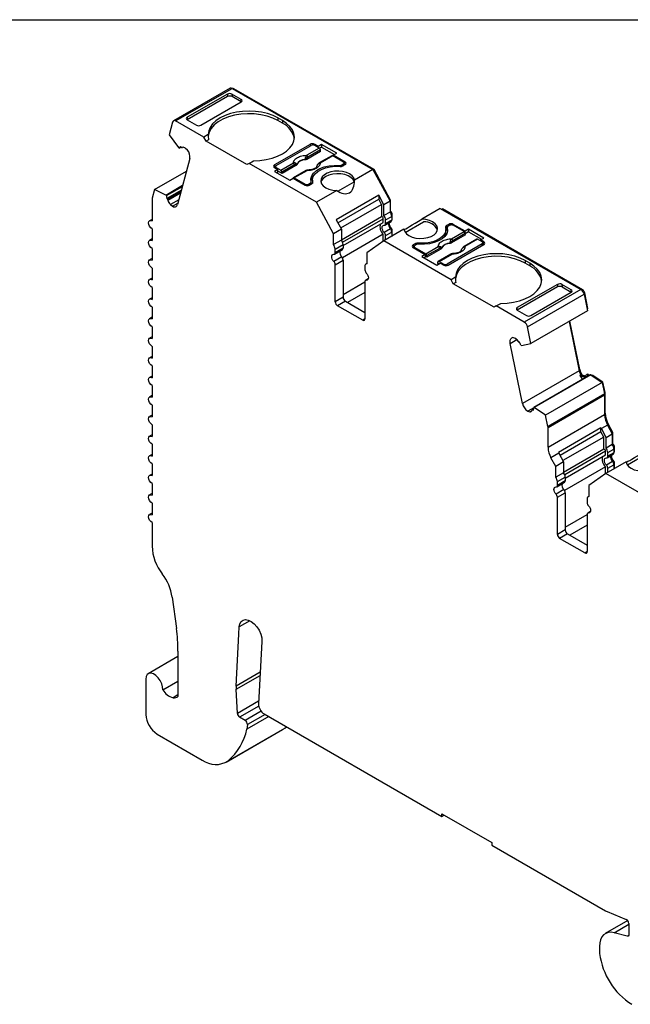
# Model space of a CAD drawing. Header units: millimetres. Extents: x 6 to 273, y 6 to 210.
# Tile 7 of 8: x 200 to 238, y 148 to 210. Entities that reach past the tile are written whole.
import ezdxf

# ---------------------------------------------------------------- set-up
doc = ezdxf.new("R2010")
doc.units = ezdxf.units.MM
doc.linetypes.add('SLD-Solid', pattern=[0])
doc.layers.add('TEXT', color=140, linetype='SLD-Solid', lineweight=25)

msp = doc.modelspace()

# ---------------------------------------------------------------- linework, layer by layer
for p, q in [((213.331, 205.265), (209.795, 203.224)), ((209.933, 203.216), (213.468, 205.257)), ((213.468, 205.257), (222.262, 200.18)), ((213.541, 205.215), (213.577, 205.235)), ((222.337, 200.178), (213.577, 205.235)), ((213.182, 204.742), (210.659, 203.286)), ((213.169, 204.898), (210.66, 203.45)), ((211.515, 202.956), (214.024, 204.405)), ((213.169, 204.898), (213.182, 204.742)), ((214.024, 204.568), (213.453, 204.899)), ((213.453, 204.899), (213.465, 204.742)), ((214.036, 204.413), (213.465, 204.742)), ((214.037, 204.413), (214.024, 204.568)), ((211.691, 202.201), (209.933, 203.216)), ((210.66, 203.45), (210.649, 203.293)), ((210.659, 203.286), (211.231, 202.956)), ((216.605, 203.242), (216.322, 203.405)), ((216.322, 203.405), (216.322, 203.242)), ((216.605, 203.078), (216.322, 203.242)), ((216.605, 203.242), (216.605, 203.078)), ((209.74, 203.146), (209.527, 202.35)), ((209.527, 202.35), (210.113, 201.555)), ((211.969, 202.361), (211.691, 202.201)), ((211.833, 201.956), (211.691, 202.201)), ((211.984, 202.043), (211.833, 201.956)), ((214.377, 200.487), (211.833, 201.956)), ((210.113, 201.555), (210.154, 201.518)), ((210.154, 201.518), (210.27, 201.585)), ((210.293, 201.564), (210.243, 201.609)), ((210.334, 201.553), (210.356, 201.566)), ((210.355, 201.566), (210.336, 201.555)), ((210.671, 201.399), (210.55, 201.506)), ((218.338, 201.752), (216.11, 200.466)), ((216.216, 200.425), (218.408, 201.691)), ((218.909, 201.524), (218.122, 201.069)), ((218.98, 201.409), (218.192, 200.954)), ((218.338, 201.752), (218.338, 201.65)), ((218.836, 201.627), (218.62, 201.752)), ((218.62, 201.752), (218.62, 201.691)), ((218.909, 201.524), (218.62, 201.691)), ((219.048, 201.75), (218.836, 201.627)), ((218.836, 201.566), (218.836, 201.627)), ((219.048, 201.587), (218.923, 201.514)), ((218.986, 201.316), (218.98, 201.409)), ((219.996, 201.202), (219.048, 201.75)), ((219.048, 201.75), (219.048, 201.587)), ((219.048, 201.587), (219.855, 201.121)), ((210.82, 200.865), (210.051, 197.997)), ((214.519, 200.568), (214.797, 200.729)), ((218.014, 200.8), (218.015, 200.785)), ((218.118, 200.882), (218.121, 200.817)), ((218.986, 201.316), (218.121, 200.817)), ((219.696, 201.046), (218.909, 200.591)), ((219.746, 201.041), (218.959, 200.586)), ((220.424, 200.65), (219.746, 201.041)), ((219.784, 201.08), (219.996, 201.202)), ((220.53, 200.65), (219.784, 201.08)), ((219.784, 201.08), (219.784, 201.019)), ((214.519, 200.568), (214.377, 200.487)), ((218.727, 198.139), (214.519, 200.568)), ((216.11, 200.466), (216.11, 200.303)), ((216.172, 200.339), (216.11, 200.303)), ((216.11, 200.303), (216.326, 200.178)), ((216.326, 200.178), (216.114, 200.056)), ((216.172, 200.364), (216.172, 200.267)), ((216.216, 200.303), (216.505, 200.136)), ((216.216, 200.241), (216.216, 200.303)), ((216.326, 200.015), (216.326, 200.178)), ((216.505, 200.136), (217.292, 200.59)), ((217.363, 200.475), (216.575, 200.021)), ((217.447, 200.428), (216.582, 199.928)), ((218.079, 200.112), (217.292, 199.658)), ((218.129, 200.107), (217.342, 199.653)), ((217.447, 200.428), (217.441, 200.491)), ((217.503, 200.489), (217.501, 200.503)), ((220.148, 200.433), (220.148, 200.378)), ((220.317, 200.466), (220.424, 200.527)), ((220.317, 200.378), (220.317, 200.466)), ((220.388, 200.405), (220.53, 200.486)), ((220.424, 200.527), (220.424, 200.425)), ((220.467, 200.451), (220.467, 200.588)), ((220.467, 200.522), (220.53, 200.486)), ((220.53, 200.486), (220.53, 200.65)), ((222.262, 200.18), (221.101, 199.509)), ((222.262, 200.18), (223.328, 198.205)), ((222.281, 200.145), (222.337, 200.178)), ((223.363, 198.275), (222.337, 200.178)), ((208.613, 198.934), (210.611, 200.087)), ((216.114, 200.056), (217.062, 199.508)), ((216.326, 200.015), (216.255, 199.974)), ((216.582, 199.928), (216.326, 200.076)), ((216.575, 200.021), (216.582, 199.928)), ((217.062, 199.508), (217.274, 199.631)), ((217.274, 199.631), (218.019, 199.201)), ((217.342, 199.653), (218.019, 199.262)), ((218.482, 199.517), (218.482, 199.354)), ((208.613, 198.934), (208.467, 198.387)), ((209.317, 198.584), (208.613, 198.934)), ((209.317, 198.584), (210.372, 199.193)), ((209.358, 198.548), (210.353, 199.122)), ((210.292, 198.894), (209.374, 198.365)), ((218.019, 199.262), (218.019, 199.201)), ((218.232, 199.262), (218.338, 199.323)), ((218.232, 199.174), (218.232, 199.262)), ((218.302, 199.201), (218.444, 199.282)), ((218.338, 199.323), (218.338, 199.221)), ((218.396, 199.255), (218.396, 199.405)), ((218.482, 199.354), (218.483, 199.315)), ((218.5, 199.346), (218.5, 199.382)), ((219.995, 198.871), (218.727, 198.139)), ((220.068, 198.822), (221.088, 199.412)), ((208.459, 198.327), (208.459, 196.963)), ((209.358, 198.548), (209.317, 198.584)), ((209.374, 198.365), (209.424, 198.32)), ((210.268, 198.808), (209.424, 198.32)), ((209.454, 198.265), (210.246, 198.722)), ((210.13, 198.289), (209.608, 197.988)), ((222.621, 198.57), (219.969, 197.039)), ((220.069, 196.854), (222.621, 198.327)), ((222.939, 197.98), (222.621, 198.57)), ((222.621, 198.57), (222.621, 198.327)), ((222.797, 197.999), (222.621, 198.327)), ((223.307, 198.243), (223.363, 198.275)), ((223.363, 197.572), (223.363, 198.275)), ((209.608, 197.988), (209.728, 197.881)), ((209.728, 197.881), (210.074, 198.08)), ((219.792, 196.164), (218.727, 198.139)), ((220.246, 196.526), (222.797, 197.999)), ((222.797, 197.999), (222.797, 197.24)), ((223.328, 198.205), (222.939, 197.98)), ((222.939, 197.3), (222.939, 197.98)), ((223.328, 198.205), (223.328, 197.524)), ((226.467, 197.753), (225.306, 197.083)), ((226.467, 197.753), (235.249, 192.684)), ((226.569, 197.694), (226.605, 197.715)), ((235.355, 192.663), (226.605, 197.715)), ((208.459, 197.064), (208.309, 196.978)), ((219.969, 197.039), (220.287, 196.449)), ((220.287, 195.791), (222.797, 197.24)), ((220.362, 195.641), (222.903, 197.108)), ((222.903, 196.878), (222.903, 197.108)), ((223.328, 197.524), (222.939, 197.3)), ((223.045, 197.026), (223.434, 197.251)), ((223.045, 196.796), (223.045, 197.026)), ((223.434, 197.021), (223.045, 196.796)), ((223.328, 197.552), (223.363, 197.572)), ((223.425, 197.327), (223.469, 197.353)), ((223.434, 197.251), (223.434, 197.021)), ((223.434, 197.102), (223.469, 197.123)), ((223.434, 197.068), (223.448, 197.077)), ((223.469, 197.123), (223.469, 197.353)), ((208.459, 196.473), (208.459, 195.738)), ((220.287, 196.449), (219.792, 196.164)), ((220.287, 196.449), (220.287, 195.769)), ((220.393, 195.429), (222.903, 196.878)), ((224.199, 196.444), (222.932, 195.712)), ((223.349, 196.471), (222.96, 196.246)), ((223.003, 196.704), (223.392, 196.929)), ((223.427, 196.474), (223.372, 196.442)), ((224.274, 196.251), (225.419, 196.912)), ((226.818, 196.273), (226.818, 196.437)), ((226.998, 196.753), (226.856, 196.671)), ((226.856, 196.671), (226.856, 196.508)), ((226.904, 196.535), (226.856, 196.508)), ((226.904, 196.549), (226.904, 196.386)), ((226.906, 196.369), (226.906, 196.533)), ((227.068, 196.692), (226.962, 196.63)), ((226.998, 196.753), (226.998, 196.651)), ((228.026, 196.323), (227.28, 196.753)), ((227.28, 196.753), (227.28, 196.692)), ((227.958, 196.301), (227.28, 196.692)), ((228.238, 196.445), (228.026, 196.323)), ((229.186, 195.898), (228.238, 196.445)), ((228.238, 196.445), (228.238, 196.282)), ((208.459, 195.839), (208.309, 195.753)), ((219.792, 195.483), (219.792, 196.164)), ((222.903, 196.129), (220.352, 194.656)), ((222.903, 195.692), (222.903, 196.129)), ((223.045, 196.048), (223.434, 196.272)), ((223.045, 195.777), (223.045, 196.048)), ((223.421, 196.347), (223.469, 196.374)), ((223.434, 196.272), (223.434, 196.002)), ((223.469, 196.022), (223.469, 196.374)), ((226.915, 196.324), (226.906, 196.369)), ((228.035, 196.093), (227.17, 195.593)), ((227.171, 195.846), (227.958, 196.301)), ((228.029, 196.185), (227.241, 195.731)), ((228.745, 195.822), (227.958, 195.368)), ((228.795, 195.818), (228.008, 195.363)), ((228.026, 196.204), (228.026, 196.323)), ((228.035, 196.093), (228.029, 196.185)), ((228.238, 196.282), (228.03, 196.162)), ((228.238, 196.282), (229.045, 195.816)), ((229.084, 195.651), (228.795, 195.818)), ((228.974, 195.775), (229.186, 195.898)), ((208.459, 195.248), (208.459, 194.513)), ((220.287, 195.769), (219.792, 195.483)), ((219.857, 194.888), (220.352, 195.174)), ((219.898, 195.21), (220.393, 195.495)), ((220.393, 195.265), (219.898, 194.98)), ((219.898, 194.98), (219.898, 195.21)), ((220.393, 195.495), (220.393, 195.265)), ((222.932, 195.712), (221.87, 194.969)), ((227.139, 193.283), (222.932, 195.712)), ((224.912, 195.549), (224.77, 195.467)), ((224.77, 195.467), (224.77, 195.304)), ((224.832, 195.34), (224.77, 195.304)), ((224.77, 195.304), (225.516, 194.874)), ((224.832, 195.365), (224.832, 195.268)), ((224.982, 195.488), (224.876, 195.426)), ((224.876, 195.304), (225.554, 194.913)), ((224.876, 195.243), (224.876, 195.304)), ((224.912, 195.549), (224.912, 195.447)), ((225.084, 195.581), (225.084, 195.519)), ((225.554, 194.913), (226.341, 195.367)), ((226.412, 195.252), (225.624, 194.797)), ((226.496, 195.204), (225.631, 194.705)), ((226.496, 195.204), (226.49, 195.268)), ((226.552, 195.265), (226.55, 195.28)), ((229.084, 195.528), (226.892, 194.263)), ((226.962, 194.202), (229.19, 195.488)), ((227.063, 195.576), (227.064, 195.561)), ((227.17, 195.593), (227.167, 195.658)), ((229.19, 195.651), (228.974, 195.775)), ((228.974, 195.775), (228.974, 195.714)), ((229.084, 195.426), (229.084, 195.528)), ((229.127, 195.452), (229.127, 195.59)), ((229.127, 195.523), (229.19, 195.488)), ((229.19, 195.488), (229.19, 195.651)), ((208.459, 194.615), (208.309, 194.528)), ((220.308, 194.716), (219.813, 194.43)), ((221.87, 194.969), (221.87, 194.284)), ((225.516, 194.874), (225.303, 194.751)), ((225.303, 194.751), (226.252, 194.204)), ((225.516, 194.71), (225.445, 194.669)), ((225.516, 194.874), (225.516, 194.71)), ((225.631, 194.705), (225.516, 194.772)), ((225.624, 194.797), (225.631, 194.705)), ((227.128, 194.889), (226.341, 194.435)), ((226.391, 194.43), (227.178, 194.884)), ((208.459, 194.023), (208.459, 193.288)), ((219.898, 194.231), (220.393, 194.517)), ((219.898, 191.911), (219.898, 194.231)), ((220.393, 194.517), (220.393, 192.196)), ((221.76, 194.132), (221.76, 193.905)), ((221.87, 194.297), (221.822, 194.27)), ((226.252, 194.204), (226.464, 194.326)), ((226.313, 194.311), (226.32, 194.396)), ((226.375, 194.275), (226.313, 194.311)), ((226.391, 194.43), (226.679, 194.263)), ((226.464, 194.326), (226.679, 194.202)), ((226.679, 194.263), (226.679, 194.202)), ((226.892, 194.175), (226.892, 194.263)), ((232.053, 194.324), (231.771, 194.487)), ((231.771, 194.487), (231.771, 194.324)), ((232.053, 194.161), (231.771, 194.324)), ((232.053, 194.324), (232.053, 194.161)), ((208.459, 193.39), (208.309, 193.303)), ((221.963, 193.341), (221.801, 193.248)), ((227.417, 193.444), (227.139, 193.283)), ((208.459, 192.798), (208.459, 192.064)), ((220.393, 192.36), (221.76, 193.149)), ((221.76, 193.156), (221.76, 190.836)), ((221.845, 193.257), (221.954, 193.32)), ((227.28, 193.038), (227.139, 193.283)), ((227.432, 193.126), (227.28, 193.038)), ((229.826, 191.569), (227.28, 193.038)), ((233.785, 192.997), (231.276, 191.549)), ((233.798, 192.841), (231.276, 191.385)), ((233.785, 192.997), (233.798, 192.841)), ((234.64, 192.667), (234.069, 192.997)), ((234.069, 192.997), (234.081, 192.841)), ((234.081, 192.841), (234.652, 192.512)), ((208.459, 192.165), (208.309, 192.078)), ((220.393, 192.196), (219.898, 191.911)), ((221.76, 192.496), (220.676, 191.87)), ((235.249, 192.684), (231.713, 190.643)), ((231.918, 190.343), (235.454, 192.384)), ((232.131, 191.055), (234.64, 192.504)), ((234.653, 192.512), (234.64, 192.667)), ((235.31, 192.638), (235.355, 192.663)), ((235.44, 192.434), (235.491, 192.463)), ((235.454, 192.384), (235.667, 191.342)), ((235.692, 191.485), (235.491, 192.463)), ((208.459, 191.574), (208.459, 190.839)), ((220.535, 191.952), (220.04, 191.666)), ((221.619, 190.754), (220.04, 191.666)), ((220.535, 191.952), (221.76, 191.244)), ((229.967, 191.65), (229.826, 191.569)), ((229.967, 191.65), (230.246, 191.811)), ((231.713, 190.643), (229.967, 191.65)), ((231.265, 191.392), (231.276, 191.549)), ((235.643, 191.457), (235.692, 191.485)), ((208.459, 190.94), (208.309, 190.854)), ((231.276, 191.385), (231.847, 191.055)), ((235.667, 191.342), (232.131, 189.301)), ((208.459, 190.349), (208.459, 189.614)), ((221.76, 190.836), (221.619, 190.754)), ((232.131, 189.301), (231.918, 190.343)), ((234.512, 190.675), (235.143, 187.594)), ((235.18, 187.673), (234.56, 190.703)), ((208.459, 189.715), (208.309, 189.629)), ((231.108, 189.638), (230.987, 189.67)), ((208.459, 189.124), (208.459, 188.389)), ((230.839, 189.308), (231.248, 189.545)), ((231.607, 185.553), (230.839, 189.308)), ((231.415, 189.386), (231.365, 189.4)), ((231.504, 189.193), (231.545, 189.182)), ((231.545, 189.182), (232.131, 189.301)), ((208.459, 188.491), (208.309, 188.404)), ((208.459, 187.899), (208.459, 187.164)), ((208.459, 187.266), (208.309, 187.179)), ((235.143, 187.594), (231.607, 185.553)), ((235.765, 187.304), (232.3, 185.304)), ((235.877, 187.334), (232.341, 185.293)), ((235.132, 187.645), (235.18, 187.673)), ((235.249, 187.332), (235.179, 187.291)), ((235.179, 187.291), (235.479, 187.211)), ((235.249, 187.332), (235.533, 187.256)), ((235.339, 187.313), (235.333, 187.31)), ((235.534, 187.261), (235.339, 187.313)), ((235.479, 187.211), (235.529, 187.24)), ((235.651, 187.365), (235.58, 187.324)), ((235.662, 187.331), (235.733, 187.372)), ((235.765, 187.304), (235.662, 187.331)), ((235.733, 187.372), (235.877, 187.334)), ((235.851, 187.341), (235.857, 187.344)), ((235.99, 187.309), (235.857, 187.344)), ((235.877, 187.334), (236.581, 186.871)), ((235.95, 187.286), (235.99, 187.309)), ((236.631, 186.886), (235.99, 187.309)), ((208.459, 186.674), (208.459, 185.94)), ((236.581, 186.871), (233.045, 184.83)), ((236.581, 186.871), (236.727, 186.154)), ((236.583, 186.858), (236.631, 186.886)), ((236.765, 186.234), (236.631, 186.886)), ((208.459, 186.041), (208.309, 185.954)), ((236.727, 186.154), (233.192, 184.113)), ((233.199, 184.046), (236.734, 186.087)), ((236.717, 186.206), (236.765, 186.234)), ((236.725, 186.163), (236.77, 186.189)), ((236.734, 186.087), (236.734, 184.854)), ((236.77, 184.956), (236.77, 186.189)), ((208.459, 185.45), (208.459, 184.715)), ((208.459, 184.816), (208.309, 184.73)), ((232.302, 185.279), (231.93, 185.064)), ((231.93, 185.064), (232.051, 185.032)), ((232.051, 185.032), (232.201, 185.119)), ((232.298, 185.199), (232.215, 185.151)), ((232.234, 185.152), (232.297, 185.189)), ((232.234, 185.152), (232.284, 185.139)), ((232.341, 185.293), (232.3, 185.304)), ((233.045, 184.83), (232.341, 185.293)), ((233.192, 184.113), (233.045, 184.83)), ((233.199, 182.813), (236.734, 184.854)), ((236.734, 184.935), (236.77, 184.956)), ((208.459, 184.225), (208.459, 183.49)), ((236.917, 184.202), (236.528, 183.978)), ((236.971, 184.239), (236.915, 184.207)), ((236.917, 184.202), (237.211, 183.658)), ((237.246, 183.728), (236.971, 184.239)), ((208.459, 183.591), (208.309, 183.505)), ((233.199, 182.813), (233.199, 184.046)), ((236.504, 184.025), (233.852, 182.494)), ((236.504, 183.78), (233.952, 182.307)), ((236.504, 183.78), (236.504, 184.025)), ((236.68, 183.452), (236.504, 183.78)), ((236.822, 183.433), (236.528, 183.978)), ((236.822, 183.433), (237.211, 183.658)), ((237.19, 183.696), (237.246, 183.728)), ((237.211, 183.658), (237.211, 182.977)), ((237.246, 183.025), (237.246, 183.728)), ((208.459, 183), (208.459, 182.265)), ((236.68, 183.452), (234.129, 181.979)), ((236.68, 182.693), (236.68, 183.452)), ((236.822, 182.753), (236.822, 183.433)), ((237.211, 182.977), (236.822, 182.753)), ((237.211, 183.005), (237.246, 183.025)), ((208.459, 182.367), (208.309, 182.28)), ((233.876, 182.447), (233.381, 182.161)), ((233.876, 182.447), (234.17, 181.903)), ((236.68, 182.693), (234.17, 181.244)), ((236.786, 182.561), (234.245, 181.094)), ((234.276, 180.882), (236.786, 182.331)), ((236.786, 182.331), (236.786, 182.561)), ((236.886, 182.158), (237.275, 182.382)), ((236.928, 182.479), (237.317, 182.704)), ((236.928, 182.249), (236.928, 182.479)), ((237.317, 182.474), (236.928, 182.249)), ((237.308, 182.78), (237.352, 182.806)), ((237.317, 182.704), (237.317, 182.474)), ((237.317, 182.555), (237.352, 182.576)), ((237.317, 182.522), (237.331, 182.53)), ((237.352, 182.576), (237.352, 182.806)), ((239.302, 182.365), (238.157, 181.704)), ((208.459, 181.775), (208.459, 181.04)), ((233.675, 181.617), (233.381, 182.161)), ((234.17, 181.903), (233.675, 181.617)), ((234.17, 181.903), (234.17, 181.222)), ((238.082, 181.897), (236.815, 181.165)), ((237.232, 181.924), (236.843, 181.7)), ((236.928, 181.501), (237.317, 181.725)), ((237.31, 181.927), (237.255, 181.895)), ((237.304, 181.8), (237.352, 181.827)), ((237.317, 181.725), (237.317, 181.455)), ((237.352, 181.476), (237.352, 181.827)), ((208.459, 181.142), (208.309, 181.055)), ((233.675, 180.936), (233.675, 181.617)), ((234.17, 181.222), (233.675, 180.936)), ((236.786, 181.583), (234.235, 180.11)), ((236.815, 181.165), (235.753, 180.422)), ((236.786, 181.146), (236.786, 181.583)), ((241.022, 178.736), (236.815, 181.165)), ((236.928, 181.231), (236.928, 181.501)), ((208.459, 180.55), (208.459, 179.815)), ((233.74, 180.341), (234.235, 180.627)), ((233.781, 180.663), (234.276, 180.949)), ((234.276, 180.719), (233.781, 180.433)), ((233.781, 180.433), (233.781, 180.663)), ((234.276, 180.949), (234.276, 180.719)), ((235.753, 180.422), (235.753, 179.737)), ((208.459, 179.917), (208.309, 179.83)), ((234.191, 180.169), (233.696, 179.883)), ((233.781, 179.684), (234.276, 179.97)), ((234.276, 179.97), (234.276, 177.65)), ((208.459, 179.326), (208.459, 178.591)), ((233.781, 177.364), (233.781, 179.684)), ((235.643, 179.586), (235.643, 179.358)), ((235.753, 179.751), (235.705, 179.723)), ((208.459, 178.692), (208.309, 178.606)), ((234.276, 177.813), (235.643, 178.602)), ((235.643, 178.61), (235.643, 176.289)), ((235.845, 178.794), (235.684, 178.701)), ((235.728, 178.71), (235.837, 178.774)), ((208.459, 178.101), (208.459, 176.626)), ((235.643, 177.949), (234.559, 177.323)), ((234.276, 177.65), (233.781, 177.364)), ((234.418, 177.405), (233.923, 177.119)), ((234.418, 177.405), (235.643, 176.697)), ((235.501, 176.208), (233.923, 177.119)), ((235.643, 176.289), (235.501, 176.208)), ((209.718, 173.44), (209.981, 171.486)), ((214.572, 171.971), (213.909, 171.588)), ((213.885, 171.134), (213.909, 171.588)), ((213.709, 167.88), (213.885, 171.134)), ((215.321, 170.674), (215.111, 166.773)), ((210.08, 170.07), (210.08, 167.228)), ((210.08, 169.724), (208.227, 168.655)), ((215.217, 168.75), (213.709, 167.88)), ((208.072, 168.311), (208.072, 166.107)), ((209.131, 167.646), (210.08, 168.193)), ((213.71, 167.679), (215.206, 168.542)), ((213.789, 166.168), (213.71, 167.679)), ((210.08, 167.327), (209.773, 167.15)), ((215.119, 166.936), (213.789, 166.168)), ((215.125, 166.623), (213.93, 165.934)), ((215.274, 166.31), (214.276, 165.734)), ((214.276, 165.734), (213.93, 165.934)), ((215.746, 165.974), (214.388, 165.19)), ((215.516, 166.106), (214.417, 165.472)), ((215.463, 166.137), (226.572, 159.724)), ((213.082, 163.115), (216.617, 165.156)), ((213.219, 163.211), (216.755, 165.252)), ((214.417, 165.472), (214.388, 165.19)), ((216.617, 165.156), (216.755, 165.252)), ((216.755, 165.252), (216.852, 165.335)), ((208.779, 164.882), (211.594, 163.257)), ((226.572, 159.887), (229.684, 158.091)), ((226.572, 159.724), (226.572, 159.887)), ((226.572, 159.724), (226.714, 159.805)), ((229.684, 158.091), (229.684, 157.928)), ((229.684, 157.928), (236.78, 153.831)), ((236.884, 153.78), (238.085, 153.294)), ((238.18, 153.217), (236.772, 152.405)), ((237.328, 152.454), (238.248, 152.985)), ((238.248, 153.039), (238.248, 152.333)), ((238.143, 152.236), (237.328, 152.454)), ((238.243, 152.294), (238.143, 152.236)), ((236.409, 151.602), (236.409, 151.357))]:
    msp.add_line(p, q)
at = {"flags": 128}
for points in [[(216.322, 203.405), (216.018, 203.555), (215.676, 203.676), (215.306, 203.764), (214.917, 203.818), (214.518, 203.836), (214.118, 203.818), (213.729, 203.764), (213.359, 203.675), (213.018, 203.554), (212.714, 203.404), (212.454, 203.228), (212.245, 203.03), (212.093, 202.817), (212, 202.592), (211.969, 202.361)], [(216.322, 203.242), (216.003, 203.398), (215.644, 203.522), (215.255, 203.61), (214.846, 203.661), (214.428, 203.672), (214.013, 203.644), (213.611, 203.576), (213.233, 203.472), (212.891, 203.334), (212.592, 203.165), (212.345, 202.97), (212.156, 202.754), (212.031, 202.524), (211.973, 202.284), (211.971, 202.256)], [(214.797, 200.729), (215.196, 200.746), (215.586, 200.8), (215.956, 200.888), (216.298, 201.009), (216.603, 201.159), (216.863, 201.334), (217.073, 201.531), (217.227, 201.745), (217.32, 201.969), (217.352, 202.2), (217.321, 202.43), (217.228, 202.655), (217.074, 202.869), (216.865, 203.066), (216.605, 203.242)], [(218.394, 199.421), (218.382, 199.605), (218.435, 199.786), (218.551, 199.958), (218.726, 200.112), (218.951, 200.242), (219.218, 200.343), (219.515, 200.41), (219.829, 200.441), (220.148, 200.433)], [(218.5, 199.382), (218.484, 199.563), (218.533, 199.741), (218.645, 199.91), (218.816, 200.062), (219.038, 200.19), (219.3, 200.288), (219.593, 200.353), (219.902, 200.382), (220.215, 200.372)], [(217.273, 199.63), (217.274, 199.633), (217.278, 199.644), (217.285, 199.653), (217.294, 199.659), (217.304, 199.662), (217.316, 199.662), (217.329, 199.659), (217.342, 199.653)], [(221.101, 199.509), (221.056, 199.654), (220.953, 199.788), (220.797, 199.903), (220.598, 199.994), (220.367, 200.054), (220.118, 200.081), (219.865, 200.072), (219.622, 200.029), (219.405, 199.953), (219.226, 199.85), (219.094, 199.724), (219.019, 199.585), (219.004, 199.438), (219.051, 199.294), (219.155, 199.161), (219.313, 199.046), (219.513, 198.956), (219.745, 198.897), (219.995, 198.871)], [(221.088, 199.412), (221.016, 199.553), (220.888, 199.68), (220.71, 199.786), (220.493, 199.863), (220.25, 199.908), (219.995, 199.918), (219.744, 199.892), (219.511, 199.832), (219.31, 199.741), (219.153, 199.625), (219.049, 199.491), (219.012, 199.394)], [(224.199, 196.444), (224.244, 196.3), (224.347, 196.166), (224.503, 196.05), (224.702, 195.96), (224.933, 195.899), (225.182, 195.872), (225.435, 195.881), (225.678, 195.924), (225.895, 196), (226.074, 196.104), (226.205, 196.229), (226.281, 196.369), (226.295, 196.515), (226.249, 196.659), (226.145, 196.792), (225.988, 196.907), (225.787, 196.997), (225.556, 197.057), (225.306, 197.083)], [(208.459, 196.473), (208.378, 196.538), (208.309, 196.631), (208.263, 196.737), (208.247, 196.84), (208.263, 196.925), (208.309, 196.978), (208.378, 196.991), (208.459, 196.963)], [(222.96, 196.246), (222.908, 196.314), (222.867, 196.39), (222.842, 196.469), (222.833, 196.544), (222.842, 196.609), (222.867, 196.658), (222.908, 196.688), (222.96, 196.695)], [(226.8, 196.572), (226.816, 196.391), (226.767, 196.212), (226.655, 196.043), (226.484, 195.892), (226.262, 195.764), (225.999, 195.665), (225.707, 195.6), (225.397, 195.572), (225.084, 195.581)], [(226.906, 196.533), (226.918, 196.349), (226.865, 196.167), (226.749, 195.996), (226.574, 195.842), (226.349, 195.712), (226.082, 195.611), (225.785, 195.544), (225.471, 195.513), (225.152, 195.52)], [(226.906, 196.369), (226.904, 196.383), (226.904, 196.386)], [(208.459, 195.248), (208.378, 195.314), (208.309, 195.406), (208.263, 195.512), (208.247, 195.616), (208.263, 195.7), (208.309, 195.753), (208.378, 195.766), (208.459, 195.738)], [(219.813, 194.43), (219.761, 194.497), (219.721, 194.574), (219.695, 194.653), (219.686, 194.728), (219.695, 194.793), (219.721, 194.842), (219.761, 194.871), (219.813, 194.879)], [(231.771, 194.487), (231.466, 194.638), (231.125, 194.758), (230.755, 194.847), (230.365, 194.901), (229.966, 194.919), (229.567, 194.9), (229.177, 194.846), (228.808, 194.758), (228.466, 194.637), (228.162, 194.486), (227.903, 194.31), (227.694, 194.113), (227.541, 193.899), (227.448, 193.674), (227.417, 193.444)], [(231.771, 194.324), (231.452, 194.48), (231.093, 194.604), (230.703, 194.693), (230.294, 194.743), (229.876, 194.754), (229.461, 194.726), (229.059, 194.659), (228.682, 194.555), (228.339, 194.416), (228.04, 194.247), (227.793, 194.052), (227.605, 193.837), (227.48, 193.606), (227.422, 193.367), (227.419, 193.338)], [(208.459, 194.023), (208.378, 194.089), (208.309, 194.182), (208.263, 194.288), (208.247, 194.391), (208.263, 194.475), (208.309, 194.528), (208.378, 194.541), (208.459, 194.513)], [(226.32, 194.396), (226.323, 194.409), (226.327, 194.421), (226.334, 194.43), (226.343, 194.436), (226.353, 194.439), (226.365, 194.439), (226.378, 194.436), (226.391, 194.43)], [(230.246, 191.811), (230.645, 191.829), (231.035, 191.883), (231.405, 191.971), (231.747, 192.091), (232.051, 192.241), (232.312, 192.417), (232.521, 192.614), (232.675, 192.827), (232.769, 193.052), (232.8, 193.282), (232.769, 193.513), (232.676, 193.738), (232.523, 193.951), (232.313, 194.148), (232.053, 194.324)], [(221.845, 193.706), (221.897, 193.639), (221.937, 193.562), (221.963, 193.483), (221.972, 193.408), (221.963, 193.343), (221.937, 193.294), (221.897, 193.264), (221.845, 193.257)], [(208.459, 192.798), (208.378, 192.864), (208.309, 192.957), (208.263, 193.063), (208.247, 193.166), (208.263, 193.25), (208.309, 193.303), (208.378, 193.317), (208.459, 193.288)], [(208.459, 191.574), (208.378, 191.639), (208.309, 191.732), (208.263, 191.838), (208.247, 191.941), (208.263, 192.026), (208.309, 192.078), (208.378, 192.092), (208.459, 192.064)], [(208.459, 190.349), (208.378, 190.414), (208.309, 190.507), (208.263, 190.613), (208.247, 190.716), (208.263, 190.801), (208.309, 190.854), (208.378, 190.867), (208.459, 190.839)], [(208.459, 189.124), (208.378, 189.19), (208.309, 189.282), (208.263, 189.388), (208.247, 189.491), (208.263, 189.576), (208.309, 189.629), (208.378, 189.642), (208.459, 189.614)], [(230.839, 189.308), (230.828, 189.377), (230.827, 189.442), (230.834, 189.501), (230.85, 189.554), (230.874, 189.598), (230.905, 189.632), (230.943, 189.657), (230.987, 189.67)], [(208.459, 187.899), (208.378, 187.965), (208.309, 188.058), (208.263, 188.164), (208.247, 188.267), (208.263, 188.351), (208.309, 188.404), (208.378, 188.417), (208.459, 188.389)], [(208.459, 186.674), (208.378, 186.74), (208.309, 186.833), (208.263, 186.939), (208.247, 187.042), (208.263, 187.126), (208.309, 187.179), (208.378, 187.193), (208.459, 187.164)], [(235.857, 187.344), (235.843, 187.347), (235.829, 187.347), (235.829, 187.347)], [(208.459, 185.45), (208.378, 185.515), (208.309, 185.608), (208.263, 185.714), (208.247, 185.817), (208.263, 185.901), (208.309, 185.954), (208.378, 185.968), (208.459, 185.94)], [(208.459, 184.225), (208.378, 184.29), (208.309, 184.383), (208.263, 184.489), (208.247, 184.592), (208.263, 184.677), (208.309, 184.73), (208.378, 184.743), (208.459, 184.715)], [(208.459, 183), (208.378, 183.066), (208.309, 183.158), (208.263, 183.264), (208.247, 183.367), (208.263, 183.452), (208.309, 183.505), (208.378, 183.518), (208.459, 183.49)], [(208.459, 181.775), (208.378, 181.841), (208.309, 181.934), (208.263, 182.04), (208.247, 182.143), (208.263, 182.227), (208.309, 182.28), (208.378, 182.293), (208.459, 182.265)], [(238.082, 181.897), (238.127, 181.753), (238.23, 181.619), (238.386, 181.503), (238.585, 181.413), (238.816, 181.352), (239.065, 181.326), (239.318, 181.334), (239.561, 181.378), (239.778, 181.453), (239.957, 181.557), (240.088, 181.682), (240.163, 181.822), (240.178, 181.968), (240.132, 182.112), (240.027, 182.246), (239.87, 182.361), (239.67, 182.451), (239.439, 182.51), (239.189, 182.536)], [(236.843, 181.7), (236.791, 181.767), (236.75, 181.843), (236.725, 181.922), (236.716, 181.998), (236.725, 182.062), (236.75, 182.112), (236.791, 182.141), (236.843, 182.149)], [(208.459, 180.55), (208.378, 180.616), (208.309, 180.709), (208.263, 180.815), (208.247, 180.918), (208.263, 181.002), (208.309, 181.055), (208.378, 181.069), (208.459, 181.04)], [(208.459, 179.326), (208.378, 179.391), (208.309, 179.484), (208.263, 179.59), (208.247, 179.693), (208.263, 179.777), (208.309, 179.83), (208.378, 179.844), (208.459, 179.815)], [(233.696, 179.883), (233.644, 179.95), (233.604, 180.027), (233.578, 180.106), (233.569, 180.181), (233.578, 180.246), (233.604, 180.295), (233.644, 180.325), (233.696, 180.332)], [(208.459, 178.101), (208.378, 178.166), (208.309, 178.259), (208.263, 178.365), (208.247, 178.468), (208.263, 178.553), (208.309, 178.606), (208.378, 178.619), (208.459, 178.591)], [(235.728, 179.159), (235.78, 179.092), (235.82, 179.016), (235.846, 178.936), (235.855, 178.861), (235.846, 178.796), (235.82, 178.747), (235.78, 178.718), (235.728, 178.71)], [(213.909, 171.588), (213.944, 171.777), (214.025, 171.922), (214.146, 172.013), (214.299, 172.044), (214.473, 172.013), (214.657, 171.922), (214.839, 171.776), (215.005, 171.587), (215.144, 171.367), (215.247, 171.131), (215.308, 170.895), (215.321, 170.674)], [(209.131, 167.646), (209.122, 167.83), (209.068, 168.029), (208.975, 168.226), (208.85, 168.404), (208.703, 168.548), (208.548, 168.646), (208.398, 168.688), (208.265, 168.673), (208.161, 168.6), (208.095, 168.476), (208.072, 168.311)], [(237.328, 152.454), (237.137, 152.486), (236.96, 152.474), (236.802, 152.42), (236.665, 152.325), (236.556, 152.192), (236.475, 152.024), (236.426, 151.825), (236.409, 151.602)], [(238.248, 152.333), (238.246, 152.308), (238.24, 152.285), (238.231, 152.266), (238.218, 152.251), (238.203, 152.24), (238.185, 152.234), (238.165, 152.233), (238.143, 152.236)]]:
    msp.add_lwpolyline(points, dxfattribs=at)
for centre, radius, start, end in [((213.392, 205.134), 0.145, 58.16747, 115.08981), ((213.527, 205.153), 0.0955, 58.70288, 110.97664), ((209.86, 203.117), 0.123, 53.60522, 166.37324), ((216.044, 201.876), 1.327, 10.552, 64.96365), ((210.321, 201.443), 0.183, 115.12651, 155.60008), ((210.321, 201.586), 0.0351, 218.87508, 295.57021), ((210.412, 201.395), 0.177, 38.87552, 115.57038), ((210.151, 200.966), 0.676, 351.38175, 39.76935), ((218.479, 201.479), 0.307, 62.60971, 117.39032), ((218.514, 201.486), 0.231, 62.60971, 117.39033), ((218.825, 201.393), 0.155, 5.68902, 57.19916), ((218.003, 200.227), 0.573, 88.84481, 151.14981), ((218.003, 200.213), 0.571, 88.81365, 151.18094), ((217.796, 200.499), 0.5, 49.88216, 58.74263), ((218.038, 200.939), 0.155, 5.68902, 57.19916), ((219.717, 201.002), 0.0484, 53.10081, 115.58925), ((216.141, 200.384), 0.0873, 110.78346, 249.21699), ((216.24, 200.364), 0.0655, 110.78339, 249.21661), ((216.421, 200.005), 0.155, 5.68911, 57.1991), ((217.208, 200.46), 0.155, 5.68902, 57.19916), ((217.333, 200.538), 0.118, 336.66805, 18.17486), ((218.1, 200.067), 0.0498, 54.01822, 114.67137), ((218.802, 200.488), 0.00686, 52.52034, 103.5057), ((218.93, 200.546), 0.0497, 54.01604, 114.69587), ((220.178, 200.732), 0.3, 264.14934, 297.63517), ((220.249, 200.671), 0.301, 263.66946, 297.59739), ((220.4, 200.588), 0.0655, 290.78339, 69.21661), ((220.499, 200.568), 0.0873, 290.78334, 69.21623), ((219.064, 199.33), 0.692, 134.36172, 168.69921), ((218.125, 199.467), 0.231, 242.6099, 297.39025), ((218.161, 199.474), 0.307, 242.60973, 297.39027), ((218.302, 199.409), 0.0925, 292.32047, 7.67403), ((218.409, 199.367), 0.0919, 292.11459, 9.09366), ((208.689, 198.329), 0.23, 165.5732, 180.5103), ((209.899, 198.502), 0.543, 175.18821, 194.67844), ((209.359, 198.249), 0.0967, 9.99906, 47.8232), ((209.936, 198.35), 0.489, 189.99904, 227.82368), ((209.852, 198.045), 0.205, 233.14368, 346.27481), ((222.772, 197.111), 0.132, 358.80751, 78.78346), ((222.585, 197.005), 0.46, 2.63932, 39.77214), ((222.974, 197.23), 0.46, 2.63929, 39.77215), ((223.156, 197.337), 0.313, 2.93522, 48.67636), ((223.335, 197.01), 0.0995, 305.30604, 6.00633), ((223.42, 197.117), 0.0497, 305.30555, 6.00663), ((223.327, 196.597), 0.631, 163.89085, 227.81615), ((222.961, 196.781), 0.0853, 269.38758, 10.3659), ((223.618, 196.759), 0.395, 168.79344, 226.95588), ((223.886, 196.906), 0.631, 184.99492, 223.28211), ((223.123, 196.257), 0.311, 2.82806, 43.4299), ((223.314, 196.367), 0.156, 2.82615, 43.43126), ((225.478, 196.022), 0.892, 24.75664, 93.79997), ((226.891, 196.586), 0.0919, 112.11453, 189.09411), ((226.925, 196.383), 0.142, 119.04463, 139.60298), ((226.997, 196.545), 0.0925, 112.32046, 187.67416), ((227.139, 196.48), 0.307, 62.60973, 117.39022), ((227.174, 196.487), 0.231, 62.60966, 117.39033), ((222.734, 196.032), 0.311, 2.82806, 43.4299), ((226.263, 196.28), 0.555, 325.37143, 359.26032), ((227.087, 195.715), 0.155, 5.689, 57.19914), ((227.874, 196.17), 0.155, 5.689, 57.19914), ((228.766, 195.779), 0.0484, 53.10277, 115.58676), ((219.438, 195.189), 0.46, 2.63929, 39.77222), ((219.933, 195.474), 0.46, 2.63935, 39.77214), ((220.294, 195.255), 0.0995, 305.30558, 6.00674), ((224.801, 195.385), 0.0873, 110.7834, 249.21646), ((224.9, 195.365), 0.0655, 110.78342, 249.21658), ((225.051, 195.282), 0.301, 83.66943, 117.59742), ((225.121, 195.222), 0.3, 84.14931, 117.63517), ((226.257, 195.236), 0.155, 5.689, 57.19914), ((226.382, 195.314), 0.118, 336.66803, 18.17484), ((227.052, 195.004), 0.573, 88.8448, 151.14983), ((227.052, 194.99), 0.571, 88.81363, 151.18095), ((226.845, 195.276), 0.5, 49.88215, 58.74261), ((227.851, 195.265), 0.00686, 52.52028, 103.5056), ((227.978, 195.323), 0.0497, 54.01601, 114.69586), ((229.06, 195.59), 0.0655, 290.78342, 69.21658), ((229.159, 195.569), 0.0873, 290.78348, 69.21641), ((219.814, 194.964), 0.0853, 269.39191, 10.36557), ((220.578, 195.004), 0.395, 168.79181, 226.95509), ((220.082, 194.502), 0.311, 2.82808, 43.43024), ((225.47, 194.782), 0.155, 5.68899, 57.19914), ((227.149, 194.844), 0.0498, 54.01818, 114.67136), ((219.587, 194.216), 0.311, 2.82533, 43.43299), ((221.889, 194.154), 0.131, 98.3864, 189.50402), ((226.785, 194.468), 0.231, 242.60967, 297.39033), ((226.821, 194.475), 0.307, 242.60963, 297.39041), ((231.492, 192.959), 1.327, 10.55243, 64.96314), ((222.071, 193.92), 0.311, 182.82636, 223.43086), ((221.844, 193.172), 0.0853, 89.39159, 190.36301), ((220.7, 192.21), 0.307, 182.60346, 237.39467), ((234.993, 192.289), 0.47, 11.62782, 57.06606), ((235.184, 192.4), 0.313, 11.62782, 57.06604), ((220.205, 191.925), 0.307, 182.60413, 237.39526), ((221.675, 190.825), 0.0902, 231.58745, 312.92963), ((221.644, 190.83), 0.116, 322.47921, 3.05893), ((231.458, 190.248), 0.47, 11.62782, 57.06606), ((230.972, 189.276), 0.387, 24.92421, 69.36533), ((231.392, 189.471), 0.0765, 204.92387, 249.36716), ((230.705, 188.942), 0.837, 17.47917, 32.0573), ((235.932, 187.764), 0.807, 192.16106, 212.31248), ((235.81, 187.674), 0.738, 211.22037, 233.79853), ((236.14, 187.882), 0.982, 192.26028, 215.36887), ((235.491, 187.248), 0.039, 251.70203, 354.83322), ((235.631, 187.236), 0.101, 71.70188, 174.83403), ((235.701, 187.271), 0.106, 72.24731, 117.96354), ((236.396, 186.085), 0.339, 0.34601, 11.86559), ((236.544, 186.187), 0.226, 0.34602, 11.86577), ((232.384, 185.715), 0.794, 191.81868, 235.1114), ((232.087, 185.143), 0.117, 251.70178, 354.83321), ((232.227, 185.13), 0.0231, 71.69581, 174.83637), ((231.904, 185.259), 0.399, 342.53321, 6.51416), ((238.154, 184.9), 1.421, 181.89144, 209.43734), ((238.331, 185.007), 1.563, 181.88726, 209.4378), ((232.86, 184.044), 0.339, 0.34543, 11.86585), ((238.043, 184.795), 1.722, 206.56496, 208.33889), ((236.857, 182.683), 0.46, 2.63927, 39.77202), ((237.039, 182.79), 0.313, 2.93511, 48.67611), ((234.619, 182.859), 1.421, 181.89143, 209.43737), ((235.392, 183.264), 1.722, 206.56496, 208.33889), ((236.655, 182.564), 0.132, 358.80805, 78.78109), ((236.468, 182.458), 0.46, 2.63925, 39.77207), ((236.844, 182.234), 0.0853, 269.39213, 10.36542), ((237.501, 182.212), 0.395, 168.79205, 226.95594), ((237.769, 182.359), 0.631, 184.99494, 223.28209), ((237.218, 182.463), 0.0995, 305.30499, 6.00703), ((237.303, 182.571), 0.0497, 305.30555, 6.00663), ((237.21, 182.05), 0.631, 163.89124, 227.81641), ((236.617, 181.486), 0.311, 2.82628, 43.43118), ((237.006, 181.71), 0.311, 2.82628, 43.43118), ((237.197, 181.82), 0.156, 2.82615, 43.43117), ((233.816, 180.928), 0.46, 2.63949, 39.7719), ((233.321, 180.642), 0.46, 2.63929, 39.772), ((233.697, 180.417), 0.0853, 269.39183, 10.36529), ((234.461, 180.457), 0.395, 168.79206, 226.95597), ((234.177, 180.708), 0.0994, 305.30305, 6.00821), ((233.47, 179.669), 0.311, 2.82619, 43.43105), ((233.965, 179.955), 0.311, 2.82614, 43.43114), ((235.772, 179.607), 0.131, 98.38578, 189.50182), ((235.954, 179.373), 0.311, 182.8262, 223.43106), ((235.727, 178.625), 0.0853, 89.3918, 190.36519), ((234.088, 177.378), 0.307, 182.60529, 237.39448), ((234.583, 177.664), 0.307, 182.60534, 237.39445), ((211.496, 176.76), 3.04, 182.51691, 217.92427), ((235.557, 176.275), 0.0873, 230.79682, 9.21413), ((206.543, 172.944), 3.213, 8.88871, 37.3196), ((199.46, 170.042), 10.619, 0.1524, 7.81791), ((210.062, 168.189), 1.079, 210.25448, 254.45408), ((215.595, 167.781), 1.889, 177.01415, 183.11528), ((215.871, 166.779), 0.761, 180.41912, 237.5877), ((209.607, 166.177), 1.537, 182.60567, 237.39429), ((214.098, 166.195), 0.31, 184.83541, 237.24423), ((214.116, 165.479), 0.301, 358.50931, 57.79375), ((210.782, 165.984), 3.692, 311.30379, 347.57404), ((212.44, 164.393), 1.416, 233.35013, 303.39212), ((237.201, 154.557), 0.839, 239.84975, 247.82776), ((237.949, 153.028), 0.299, 2.03146, 62.89677), ((238.236, 151.36), 1.827, 180.10734, 186.54822), ((240.827, 151.719), 4.443, 187.33918, 237.25516)]:
    msp.add_arc(centre, radius, start, end)
for centre, major_axis, ratio, start_param, end_param in [((213.311, 204.817), (0.2, 0.001), 0.577279, 0.781586, 2.352383), ((213.323, 204.66), (0.2, 0.001), 0.577279, 0.781586, 2.352383), ((213.882, 204.487), (0.2, 0.001), 0.577279, 5.493975, 7.06477), ((210.801, 203.368), (0.2, 0.001), 0.577279, 2.352382, 3.923179), ((211.373, 203.038), (0.2, 0.001), 0.577279, 3.923179, 5.493975), ((214.519, 200.895), (-1.803, 3.123), 0.577335, 0.787372, 0.892739), ((220.052, 200.109), (-0.725, 1.386), 0.547656, 2.323775, 4.004758), ((220.052, 199.865), (-0.725, 1.386), 0.547656, 4.045176, 4.113219), ((225.248, 197.11), (1.05, 0.672), 0.043547, 3.181711, 4.74019), ((229.967, 191.977), (-1.803, 3.123), 0.577335, 0.787086, 0.892478), ((233.927, 192.916), (0.2, 0.001), 0.577279, 0.781586, 2.352381), ((233.939, 192.759), (0.2, 0.001), 0.577279, 0.781586, 2.352383), ((234.498, 192.585), (0.2, 0.001), 0.577279, 5.493975, 7.064772), ((231.418, 191.467), (0.2, 0.001), 0.577279, 2.352383, 3.923179), ((231.989, 191.137), (0.2, 0.001), 0.577279, 3.923179, 5.493975), ((239.13, 182.563), (1.05, 0.672), 0.043548, 3.181705, 4.740184)]:
    msp.add_ellipse(centre, major_axis=major_axis, ratio=ratio, start_param=start_param, end_param=end_param)
for points, knots in [([(217.292, 200.59), (217.293, 200.606), (217.295, 200.636), (217.306, 200.68), (217.325, 200.724), (217.36, 200.783), (217.424, 200.855), (217.532, 200.931), (217.664, 200.993), (217.811, 201.037), (217.966, 201.064), (218.07, 201.068), (218.122, 201.069)], [0, 0, 0, 0, 0.0602697, 0.1200562, 0.1798933, 0.2403137, 0.3700145, 0.5001284, 0.6298294, 0.7599435, 0.879871, 1, 1, 1, 1]), ([(218.014, 200.8), (218.019, 200.812), (218.028, 200.835), (218.039, 200.869), (218.048, 200.9), (218.053, 200.918), (218.055, 200.927)], [0, 0, 0, 0, 0.306881, 0.575882, 0.806979, 1, 1, 1, 1]), ([(218.118, 200.882), (218.106, 200.87), (218.076, 200.839), (218.038, 200.815), (218.014, 200.8)], [0, 0, 0, 0, 0.389276, 1, 1, 1, 1]), ([(218.121, 200.817), (218.117, 200.814), (218.112, 200.811), (218.107, 200.809), (218.102, 200.807), (218.097, 200.805), (218.091, 200.802), (218.086, 200.8), (218.08, 200.798), (218.075, 200.797), (218.072, 200.796), (218.069, 200.795), (218.066, 200.794), (218.06, 200.793), (218.054, 200.791), (218.048, 200.79), (218.045, 200.789), (218.042, 200.789), (218.039, 200.788), (218.031, 200.787), (218.023, 200.786), (218.015, 200.785)], [0, 0, 0, 0, 0.0000193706, 0.0000193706, 0.0000193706, 0.0000387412, 0.0000387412, 0.0000387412, 0.0000581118, 0.0000581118, 0.0000581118, 0.00006778, 0.00006778, 0.00006778, 0.0000871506, 0.0000871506, 0.0000871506, 0.0000968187, 0.0000968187, 0.0000968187, 0.0001214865, 0.0001214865, 0.0001214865, 0.0001214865]), ([(218.192, 200.954), (218.178, 200.945), (218.151, 200.927), (218.129, 200.896), (218.118, 200.882)], [0, 0, 0, 0, 0.521485, 1, 1, 1, 1]), ([(217.441, 200.491), (217.434, 200.493), (217.418, 200.496), (217.391, 200.49), (217.372, 200.48), (217.363, 200.475)], [0, 0, 0, 0, 0.317222, 0.645084, 1, 1, 1, 1]), ([(217.501, 200.503), (217.498, 200.502), (217.491, 200.499), (217.474, 200.495), (217.458, 200.493), (217.446, 200.492), (217.441, 200.491)], [0, 0, 0, 0, 0.3320969, 0.61117, 0.8339341, 1, 1, 1, 1]), ([(217.503, 200.489), (217.502, 200.485), (217.5, 200.482), (217.498, 200.478), (217.497, 200.474), (217.495, 200.471), (217.492, 200.467), (217.49, 200.464), (217.487, 200.46), (217.484, 200.457), (217.483, 200.455), (217.481, 200.454), (217.48, 200.452), (217.477, 200.449), (217.473, 200.446), (217.469, 200.443), (217.468, 200.441), (217.466, 200.44), (217.464, 200.438), (217.459, 200.435), (217.453, 200.431), (217.447, 200.428)], [0, 0, 0, 0, 0.0000193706, 0.0000193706, 0.0000193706, 0.0000387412, 0.0000387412, 0.0000387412, 0.0000581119, 0.0000581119, 0.0000581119, 0.00006778, 0.00006778, 0.00006778, 0.0000871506, 0.0000871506, 0.0000871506, 0.0000968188, 0.0000968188, 0.0000968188, 0.0001214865, 0.0001214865, 0.0001214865, 0.0001214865]), ([(218.182, 200.146), (218.165, 200.144), (218.132, 200.139), (218.096, 200.121), (218.079, 200.112)], [0, 0, 0, 0, 0.512278, 1, 1, 1, 1]), ([(218.959, 200.586), (218.958, 200.571), (218.956, 200.541), (218.945, 200.497), (218.926, 200.453), (218.891, 200.394), (218.827, 200.322), (218.719, 200.246), (218.587, 200.184), (218.44, 200.14), (218.285, 200.113), (218.181, 200.109), (218.129, 200.107)], [0, 0, 0, 0, 0.06027, 0.120056, 0.179893, 0.240314, 0.370015, 0.500128, 0.629829, 0.759943, 0.879871, 1, 1, 1, 1]), ([(218.182, 200.145), (218.177, 200.144), (218.162, 200.142), (218.142, 200.121), (218.129, 200.107)], [0, 0, 0, 0, 0.317882, 1, 1, 1, 1]), ([(218.196, 200.141), (218.192, 200.144), (218.188, 200.147), (218.183, 200.145), (218.182, 200.145)], [0, 0, 0, 0, 0.8267191, 1, 1, 1, 1]), ([(218.744, 200.359), (218.723, 200.33), (218.682, 200.272), (218.54, 200.202), (218.372, 200.156), (218.244, 200.151), (218.191, 200.148)], [0, 0, 0, 0, 0.261846, 0.528245, 0.802184, 1, 1, 1, 1]), ([(218.909, 200.591), (218.887, 200.577), (218.848, 200.552), (218.815, 200.512), (218.8, 200.495)], [0, 0, 0, 0, 0.553024, 1, 1, 1, 1]), ([(226.341, 195.367), (226.342, 195.382), (226.344, 195.412), (226.355, 195.457), (226.374, 195.501), (226.409, 195.56), (226.473, 195.632), (226.581, 195.707), (226.713, 195.77), (226.86, 195.814), (227.015, 195.841), (227.119, 195.844), (227.171, 195.846)], [0, 0, 0, 0, 0.06027, 0.120056, 0.179893, 0.240314, 0.370015, 0.500128, 0.629829, 0.759943, 0.879871, 1, 1, 1, 1]), ([(227.104, 195.703), (227.108, 195.716), (227.116, 195.745), (227.132, 195.784), (227.15, 195.82), (227.164, 195.837), (227.171, 195.846)], [0, 0, 0, 0, 0.220475, 0.499075, 0.748119, 1, 1, 1, 1]), ([(226.49, 195.268), (226.483, 195.269), (226.467, 195.272), (226.44, 195.266), (226.421, 195.257), (226.412, 195.252)], [0, 0, 0, 0, 0.317222, 0.645084, 1, 1, 1, 1]), ([(226.55, 195.28), (226.547, 195.279), (226.54, 195.276), (226.523, 195.272), (226.507, 195.269), (226.495, 195.268), (226.49, 195.268)], [0, 0, 0, 0, 0.332097, 0.61117, 0.833934, 1, 1, 1, 1]), ([(226.552, 195.265), (226.55, 195.262), (226.549, 195.258), (226.547, 195.255), (226.546, 195.251), (226.543, 195.247), (226.541, 195.244), (226.539, 195.24), (226.536, 195.237), (226.533, 195.234), (226.532, 195.232), (226.53, 195.23), (226.529, 195.229), (226.526, 195.226), (226.522, 195.222), (226.518, 195.219), (226.517, 195.218), (226.515, 195.216), (226.513, 195.215), (226.508, 195.211), (226.502, 195.208), (226.496, 195.204)], [0, 0, 0, 0, 0.0000193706, 0.0000193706, 0.0000193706, 0.0000387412, 0.0000387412, 0.0000387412, 0.0000581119, 0.0000581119, 0.0000581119, 0.00006778, 0.00006778, 0.00006778, 0.0000871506, 0.0000871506, 0.0000871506, 0.0000968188, 0.0000968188, 0.0000968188, 0.0001214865, 0.0001214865, 0.0001214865, 0.0001214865]), ([(227.063, 195.576), (227.068, 195.588), (227.077, 195.611), (227.088, 195.646), (227.097, 195.676), (227.102, 195.695), (227.104, 195.703)], [0, 0, 0, 0, 0.306881, 0.575882, 0.806979, 1, 1, 1, 1]), ([(227.167, 195.658), (227.155, 195.646), (227.125, 195.616), (227.087, 195.591), (227.063, 195.576)], [0, 0, 0, 0, 0.389276, 1, 1, 1, 1]), ([(227.17, 195.593), (227.166, 195.591), (227.161, 195.588), (227.156, 195.586), (227.151, 195.583), (227.146, 195.581), (227.14, 195.579), (227.135, 195.577), (227.129, 195.575), (227.124, 195.573), (227.121, 195.572), (227.118, 195.572), (227.115, 195.571), (227.109, 195.569), (227.103, 195.568), (227.097, 195.566), (227.094, 195.566), (227.091, 195.565), (227.088, 195.565), (227.08, 195.563), (227.072, 195.562), (227.064, 195.561)], [0, 0, 0, 0, 0.0000193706, 0.0000193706, 0.0000193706, 0.0000387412, 0.0000387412, 0.0000387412, 0.0000581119, 0.0000581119, 0.0000581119, 0.00006778, 0.00006778, 0.00006778, 0.0000871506, 0.0000871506, 0.0000871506, 0.0000968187, 0.0000968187, 0.0000968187, 0.0001214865, 0.0001214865, 0.0001214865, 0.0001214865]), ([(227.241, 195.731), (227.227, 195.722), (227.2, 195.704), (227.178, 195.673), (227.167, 195.658)], [0, 0, 0, 0, 0.521485, 1, 1, 1, 1]), ([(228.008, 195.363), (228.007, 195.348), (228.005, 195.318), (227.994, 195.273), (227.975, 195.229), (227.94, 195.17), (227.875, 195.099), (227.768, 195.023), (227.636, 194.96), (227.489, 194.917), (227.334, 194.889), (227.23, 194.886), (227.178, 194.884)], [0, 0, 0, 0, 0.06027, 0.120056, 0.179893, 0.240314, 0.370015, 0.500128, 0.629829, 0.759943, 0.879871, 1, 1, 1, 1]), ([(227.958, 195.368), (227.936, 195.354), (227.897, 195.329), (227.864, 195.289), (227.849, 195.271)], [0, 0, 0, 0, 0.553024, 1, 1, 1, 1]), ([(227.231, 194.922), (227.214, 194.92), (227.181, 194.916), (227.145, 194.898), (227.128, 194.889)], [0, 0, 0, 0, 0.512278, 1, 1, 1, 1]), ([(227.178, 194.884), (227.191, 194.898), (227.211, 194.918), (227.226, 194.921), (227.231, 194.921)], [0, 0, 0, 0, 0.682117, 1, 1, 1, 1]), ([(227.231, 194.921), (227.232, 194.922), (227.237, 194.923), (227.241, 194.92), (227.245, 194.918)], [0, 0, 0, 0, 0.17328, 1, 1, 1, 1]), ([(227.793, 195.136), (227.772, 195.107), (227.73, 195.048), (227.589, 194.978), (227.421, 194.932), (227.293, 194.927), (227.239, 194.925)], [0, 0, 0, 0, 0.261846, 0.528245, 0.802184, 1, 1, 1, 1]), ([(209.773, 167.15), (209.839, 167.139), (209.899, 167.142), (210.001, 167.171), (210.044, 167.195), (210.08, 167.228)], [0, 0, 0, 0, 0.25, 0.25, 0.463863, 0.463863, 0.463863, 0.463863])]:
    msp.add_open_spline(points, degree=3, knots=knots)
for points in [[(218.122, 201.069), (218.095, 201.039), (218.071, 200.99), (218.055, 200.927)], [(217.445, 200.574), (217.402, 200.603), (217.346, 200.606), (217.292, 200.59)], [(217.501, 200.503), (217.495, 200.528), (217.477, 200.553), (217.445, 200.574)], [(218.75, 200.375), (218.756, 200.418), (218.774, 200.459), (218.806, 200.493)], [(218.806, 200.493), (218.849, 200.54), (218.905, 200.571), (218.959, 200.586)], [(226.494, 195.351), (226.451, 195.38), (226.394, 195.382), (226.341, 195.367)], [(226.55, 195.28), (226.544, 195.305), (226.526, 195.33), (226.494, 195.351)], [(227.799, 195.152), (227.805, 195.195), (227.823, 195.236), (227.855, 195.27)], [(227.855, 195.27), (227.898, 195.317), (227.954, 195.348), (228.008, 195.363)]]:
    msp.add_open_spline(points, degree=3)
at = {"layer": 'TEXT'}
msp.add_line((6.35, 209.55), (273.05, 209.55), dxfattribs=at)

doc.saveas('drawing.dxf')
